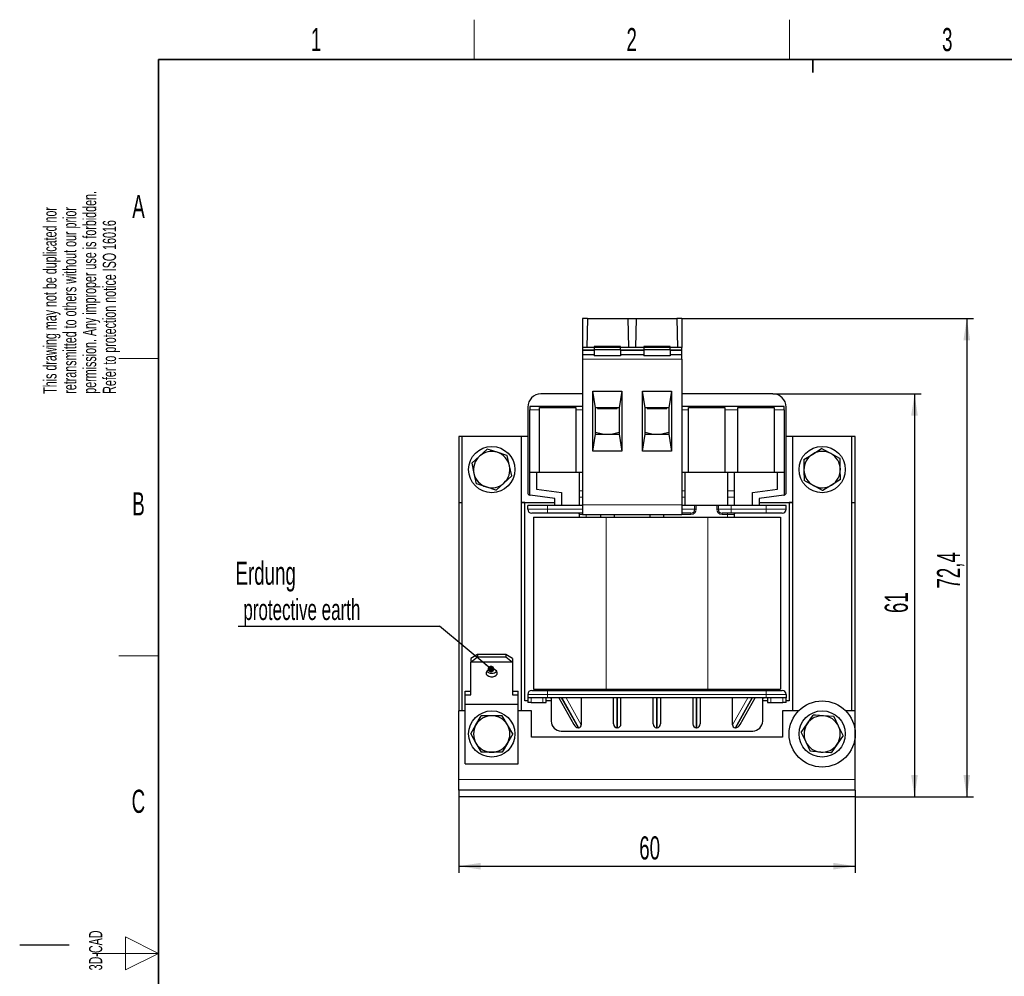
# Model space of a CAD drawing. Header units: millimetres. Extents: x 5 to 418, y 2 to 292.
# Tile 2 of 7: x 5 to 154, y 144 to 288. Entities that reach past the tile are written whole.
import ezdxf

# ---------------------------------------------------------------- set-up
doc = ezdxf.new("R2010")
doc.units = ezdxf.units.MM
doc.layers.add('SLD-0', color=7, linetype='Continuous')
doc.styles.add('SLDTEXTSTYLE0', font='TXT', dxfattribs={"width": 0.605})
doc.dimstyles.new('SLDDIMSTYLE0', dxfattribs={"dimtxt": 3.5, "dimasz": 3.302, "dimexe": 0, "dimexo": 0.0625, "dimgap": 0.875, "dimtad": 1, "dimrnd": 1e-09, "dimzin": 12, "dimdsep": 46, "dimtxsty": 'SLDTEXTSTYLE0', "dimsah": 1, "dimcen": 0.09, "dimadec": 0, "dimazin": 3, "dimtfac": 1, "dimtofl": 0, "dimtmove": 0, "dimatfit": 3, "dimfxl": 1, "dimfrac": 2, "dimtolj": 1, "dimtzin": 12, "dimarcsym": 0})
doc.dimstyles.new('SLDDIMSTYLE1', dxfattribs={"dimtxt": 3.5, "dimasz": 3.302, "dimexe": 0, "dimexo": 0.0625, "dimgap": 0.875, "dimtad": 1, "dimdec": 1, "dimrnd": 1e-09, "dimzin": 12, "dimdsep": 46, "dimtxsty": 'SLDTEXTSTYLE0', "dimsah": 1, "dimcen": 0.09, "dimadec": 0, "dimazin": 3, "dimtfac": 1, "dimtofl": 0, "dimtmove": 0, "dimatfit": 3, "dimfxl": 1, "dimfrac": 2, "dimtolj": 1, "dimtzin": 12, "dimarcsym": 0})
doc.dimstyles.new('SLDDIMSTYLE2', dxfattribs={"dimtxt": 0.18, "dimasz": 1.016, "dimexe": 0, "dimexo": 0.0625, "dimgap": 0, "dimtad": 0, "dimtih": 1, "dimtoh": 1, "dimdec": 0, "dimrnd": 1e-09, "dimzin": 0, "dimdsep": 46, "dimtxsty": 'Standard', "dimblk1": 'DOT', "dimblk2": 'DOT', "dimsah": 1, "dimcen": 0.09, "dimadec": 0, "dimazin": 0, "dimtfac": 1.016, "dimtdec": 0, "dimtofl": 0, "dimtmove": 0, "dimatfit": 3, "dimldrblk": 'DOT', "dimfxl": 1, "dimfrac": 2, "dimtolj": 1, "dimtzin": 0, "dimarcsym": 0})

# ---------------------------------------------------------------- blocks, each defined once
blk = doc.blocks.new('SW_NOTE_0_1')
at = {"layer": 'SLD-0', "color": 0, "char_height": 2, "attachment_point": 1, "rotation": 90, "style": 'SLDTEXTSTYLE0'}
for s, insert in [('permission. Any improper use is forbidden.', (3.42, 0)), ('retransmitted to others without our prior', (0.42, 0)), ('This drawing may not be duplicated nor', (-2.58, 0)), ('Refer to protection notice ISO 16016', (6.42, 0))]:
    blk.add_mtext(s, dxfattribs=dict(at, insert=insert))
blk = doc.blocks.new('_D')
at = {"layer": 'SLD-0'}
for p, q in [((71.43, 171.93), (71.43, 159.43)), ((131.43, 171.93), (131.43, 159.43)), ((71.43, 160.43), (131.43, 160.43))]:
    blk.add_line(p, q, dxfattribs=at)
for points in [[(71.43, 160.43), (74.73, 159.93), (74.73, 160.94)], [(131.43, 160.43), (128.12, 160.94), (128.12, 159.93)]]:
    blk.add_solid(points, dxfattribs=at)
at = {"layer": 'SLD-0', "insert": (98.75, 164.95), "char_height": 3.5, "attachment_point": 1, "style": 'SLDTEXTSTYLE0'}
blk.add_mtext('60', dxfattribs=at)
blk = doc.blocks.new('_D_1')
at = {"layer": 'SLD-0'}
for p, q in [((118.98, 231.88), (141.4, 231.88)), ((140.4, 231.88), (140.4, 170.93)), ((131.43, 170.93), (141.4, 170.93))]:
    blk.add_line(p, q, dxfattribs=at)
for points in [[(140.4, 231.88), (139.89, 228.58), (140.9, 228.58)], [(140.4, 170.93), (140.9, 174.24), (139.89, 174.24)]]:
    blk.add_solid(points, dxfattribs=at)
at = {"layer": 'SLD-0', "insert": (135.89, 198.73), "char_height": 3.5, "attachment_point": 1, "rotation": 90, "style": 'SLDTEXTSTYLE0'}
blk.add_mtext('61', dxfattribs=at)
blk = doc.blocks.new('_D_2')
at = {"layer": 'SLD-0'}
for p, q in [((105.18, 243.28), (149.31, 243.28)), ((148.31, 243.28), (148.31, 170.93)), ((131.43, 170.93), (149.31, 170.93))]:
    blk.add_line(p, q, dxfattribs=at)
for points in [[(148.31, 243.28), (147.8, 239.98), (148.82, 239.98)], [(148.31, 170.93), (148.82, 174.24), (147.8, 174.24)]]:
    blk.add_solid(points, dxfattribs=at)
at = {"layer": 'SLD-0', "insert": (143.8, 202.43), "char_height": 3.5, "attachment_point": 1, "rotation": 90, "style": 'SLDTEXTSTYLE0'}
blk.add_mtext('72,4', dxfattribs=at)
blk = doc.blocks.new('SW_NOTE_0_15')
at = {"layer": 'SLD-0', "color": 0}
blk.add_line((-30.44, 0), (0, 0), dxfattribs=at)
at = {"layer": 'SLD-0', "color": 0, "attachment_point": 1, "style": 'SLDTEXTSTYLE0'}
for s, insert, char_height in [('Erdung', (-30.85, 9.77), 3.5), ('protective earth', (-29.66, 4.11), 3.175)]:
    blk.add_mtext(s, dxfattribs=dict(at, insert=insert, char_height=char_height))
blk = doc.blocks.new('_Dot')
at = {"color": 0, "linetype": 'ByBlock', "lineweight": -2}
blk.add_line((-0.5, 0), (-1, 0), dxfattribs=at)
at = {"color": 0, "linetype": 'ByBlock', "const_width": 0.5}
blk.add_lwpolyline([(-0.25, 0, 1), (0.25, 0, 1)], format="xyb", close=True, dxfattribs=at)

msp = doc.modelspace()

# ---------------------------------------------------------------- linework, layer by layer
at = {"color": 7, "linetype": 'Continuous', "lineweight": 25}
for p, q in [((90.903, 243.284), (90.176, 243.284)), ((90.176, 243.284), (90.176, 238.897)), ((90.903, 243.284), (90.823, 238.897)), ((90.903, 243.284), (97.08, 243.284)), ((97.156, 238.897), (97.08, 243.284)), ((97.08, 243.284), (98.272, 243.284)), ((98.272, 243.284), (98.195, 238.897)), ((98.272, 243.284), (104.449, 243.284)), ((104.449, 243.284), (104.528, 238.897)), ((105.176, 243.284), (104.449, 243.284)), ((105.176, 243.284), (105.176, 238.897)), ((91.926, 238.897), (90.176, 238.897)), ((90.176, 238.897), (90.176, 238.505)), ((91.926, 238.505), (90.176, 238.505)), ((90.176, 238.505), (90.176, 238.455)), ((90.176, 238.455), (90.176, 237.784)), ((95.926, 239.065), (91.926, 239.065)), ((91.926, 239.065), (91.926, 238.923)), ((91.926, 238.923), (91.926, 238.54)), ((95.926, 238.54), (91.926, 238.54)), ((91.926, 238.54), (91.926, 237.666)), ((95.926, 238.923), (95.926, 239.065)), ((95.926, 238.54), (95.926, 238.923)), ((99.426, 238.897), (95.926, 238.897)), ((95.926, 238.54), (95.926, 237.666)), ((99.426, 238.505), (95.926, 238.505)), ((103.426, 239.065), (99.426, 239.065)), ((99.426, 239.065), (99.426, 238.923)), ((99.426, 238.923), (99.426, 238.54)), ((103.426, 238.54), (99.426, 238.54)), ((99.426, 238.54), (99.426, 237.666)), ((103.426, 238.923), (103.426, 239.065)), ((103.426, 238.54), (103.426, 238.923)), ((105.176, 238.897), (103.426, 238.897)), ((103.426, 238.54), (103.426, 237.666)), ((105.176, 238.505), (103.426, 238.505)), ((105.176, 238.505), (105.176, 238.897)), ((105.176, 238.455), (105.176, 238.505)), ((105.176, 237.784), (105.176, 238.455)), ((91.926, 237.784), (90.176, 237.784)), ((90.176, 237.784), (90.176, 237.13)), ((90.176, 237.13), (90.176, 215.128)), ((95.926, 237.666), (91.926, 237.666)), ((99.426, 237.784), (95.926, 237.784)), ((103.426, 237.666), (99.426, 237.666)), ((105.176, 237.784), (103.426, 237.784)), ((105.176, 237.13), (105.176, 237.784)), ((105.176, 237.13), (105.176, 215.128)), ((90.176, 231.884), (83.876, 231.884)), ((91.726, 232.324), (96.126, 232.324)), ((91.726, 223.243), (91.726, 232.324)), ((92.126, 229.784), (91.726, 232.324)), ((96.126, 232.324), (95.726, 229.784)), ((96.126, 232.324), (96.126, 223.243)), ((99.226, 232.324), (103.626, 232.324)), ((99.226, 223.243), (99.226, 232.324)), ((99.626, 229.784), (99.226, 232.324)), ((103.626, 232.324), (103.226, 229.784)), ((103.626, 232.324), (103.626, 223.243)), ((118.976, 231.884), (105.176, 231.884)), ((81.876, 229.884), (81.876, 216.974)), ((90.176, 229.984), (82.176, 229.984)), ((82.176, 229.984), (82.176, 229.484)), ((82.176, 219.984), (82.176, 229.484)), ((83.676, 229.841), (89.176, 229.841)), ((83.676, 229.484), (83.676, 229.841)), ((83.676, 219.984), (83.676, 229.484)), ((89.176, 229.841), (89.176, 229.484)), ((89.176, 229.484), (89.176, 219.984)), ((92.126, 225.784), (92.126, 229.784)), ((95.726, 229.784), (92.126, 229.784)), ((92.426, 229.784), (92.426, 229.684)), ((92.426, 229.684), (95.426, 229.684)), ((95.426, 229.684), (95.426, 229.784)), ((95.726, 229.784), (95.726, 225.784)), ((99.626, 225.784), (99.626, 229.784)), ((103.226, 229.784), (99.626, 229.784)), ((99.926, 229.784), (99.926, 229.684)), ((99.926, 229.684), (102.926, 229.684)), ((102.926, 229.684), (102.926, 229.784)), ((103.226, 229.784), (103.226, 225.784)), ((120.676, 229.984), (105.176, 229.984)), ((106.176, 229.841), (111.676, 229.841)), ((106.176, 229.484), (106.176, 229.841)), ((106.176, 219.984), (106.176, 229.484)), ((111.676, 229.841), (111.676, 229.484)), ((111.676, 229.484), (111.676, 219.984)), ((113.676, 229.841), (119.176, 229.841)), ((113.676, 229.484), (113.676, 229.841)), ((113.676, 219.984), (113.676, 229.484)), ((119.176, 229.841), (119.176, 229.484)), ((119.176, 229.484), (119.176, 219.984)), ((120.676, 229.484), (120.676, 229.984)), ((120.676, 229.484), (120.676, 219.984)), ((120.976, 216.974), (120.976, 229.884)), ((71.926, 225.434), (71.426, 225.434)), ((71.426, 225.434), (71.426, 215.434)), ((71.926, 225.434), (71.926, 183.934)), ((80.926, 225.434), (71.926, 225.434)), ((80.926, 183.934), (80.926, 225.434)), ((81.876, 225.434), (80.926, 225.434)), ((91.726, 223.243), (92.126, 225.784)), ((93.176, 225.784), (92.126, 226.065)), ((92.126, 225.784), (95.726, 225.784)), ((95.726, 226.065), (94.676, 225.784)), ((95.726, 225.784), (96.126, 223.243)), ((99.226, 223.243), (99.626, 225.784)), ((100.676, 225.784), (99.626, 226.065)), ((99.626, 225.784), (103.226, 225.784)), ((103.226, 226.065), (102.176, 225.784)), ((103.226, 225.784), (103.626, 223.243)), ((121.926, 225.434), (120.976, 225.434)), ((130.926, 225.434), (121.926, 225.434)), ((121.926, 225.434), (121.926, 183.934)), ((130.926, 183.934), (130.926, 225.434)), ((131.426, 225.434), (130.926, 225.434)), ((131.426, 215.434), (131.426, 225.434)), ((74.571, 222.464), (75.743, 223.535)), ((124.991, 222.78), (126.346, 223.608)), ((73.399, 221.393), (74.571, 222.464)), ((79.112, 221.025), (78.77, 222.575)), ((96.126, 223.243), (91.726, 223.243)), ((103.626, 223.243), (99.226, 223.243)), ((123.637, 221.952), (124.991, 222.78)), ((129.175, 220.503), (129.135, 222.09)), ((73.399, 221.393), (73.74, 219.843)), ((79.453, 219.474), (79.112, 221.025)), ((123.637, 221.952), (123.677, 220.364)), ((129.215, 218.916), (129.175, 220.503)), ((73.74, 219.843), (74.081, 218.292)), ((79.453, 219.474), (78.28, 218.403)), ((83.676, 219.984), (82.176, 219.984)), ((82.176, 216.587), (82.176, 219.984)), ((83.176, 219.984), (83.176, 217.461)), ((89.176, 219.984), (83.676, 219.984)), ((90.176, 219.984), (89.176, 219.984)), ((89.676, 219.984), (89.676, 217.229)), ((106.176, 219.984), (105.176, 219.984)), ((105.676, 217.229), (105.676, 219.984)), ((111.676, 219.984), (106.176, 219.984)), ((113.676, 219.984), (111.676, 219.984)), ((112.176, 217.229), (112.176, 219.984)), ((113.176, 217.229), (113.176, 219.984)), ((119.176, 219.984), (113.676, 219.984)), ((120.676, 219.984), (119.176, 219.984)), ((119.676, 217.461), (119.676, 219.984)), ((120.676, 219.984), (120.676, 216.587)), ((123.677, 220.364), (123.717, 218.777)), ((78.28, 218.403), (77.108, 217.332)), ((127.86, 218.087), (126.506, 217.259)), ((129.215, 218.916), (127.86, 218.087)), ((85.976, 216.084), (82.224, 216.577)), ((83.176, 217.461), (86.976, 216.961)), ((85.976, 214.984), (85.976, 216.084)), ((86.976, 216.961), (86.976, 214.984)), ((89.676, 217.229), (89.676, 216.285)), ((89.676, 216.285), (89.676, 214.984)), ((105.676, 216.285), (105.676, 217.229)), ((105.676, 214.984), (105.676, 216.285)), ((112.176, 216.285), (112.176, 217.229)), ((112.176, 214.984), (112.176, 216.285)), ((113.176, 216.285), (113.176, 217.229)), ((113.176, 214.984), (113.176, 216.285)), ((115.876, 216.961), (119.676, 217.461)), ((115.876, 214.984), (115.876, 216.961)), ((120.628, 216.577), (116.876, 216.084)), ((116.876, 216.084), (116.876, 214.984)), ((71.426, 215.434), (71.926, 215.434)), ((71.426, 215.434), (71.426, 183.934)), ((80.926, 215.434), (85.976, 215.434)), ((81.426, 215.434), (80.926, 215.434)), ((81.426, 185.434), (81.426, 215.434)), ((81.876, 214.434), (81.876, 214.984)), ((84.876, 214.984), (81.876, 214.984)), ((90.176, 214.984), (84.876, 214.984)), ((90.176, 215.128), (90.176, 213.628)), ((105.176, 215.128), (105.176, 213.628)), ((107.176, 214.984), (105.176, 214.984)), ((107.176, 214.434), (107.176, 214.984)), ((107.376, 214.984), (107.176, 214.984)), ((110.476, 214.984), (107.376, 214.984)), ((110.676, 214.984), (110.476, 214.984)), ((110.676, 214.984), (110.676, 214.434)), ((112.676, 214.984), (110.676, 214.984)), ((117.976, 214.984), (112.676, 214.984)), ((116.876, 215.434), (121.926, 215.434)), ((120.976, 214.984), (117.976, 214.984)), ((120.976, 214.434), (120.976, 214.984)), ((121.926, 215.434), (121.426, 215.434)), ((121.426, 215.434), (121.426, 185.434)), ((130.926, 215.434), (131.426, 215.434)), ((131.426, 183.934), (131.426, 215.434)), ((84.876, 213.834), (82.476, 213.834)), ((82.726, 213.234), (82.726, 187.234)), ((82.726, 213.234), (93.726, 213.234)), ((90.176, 213.834), (84.876, 213.834)), ((89.726, 213.234), (89.726, 213.634)), ((90.176, 213.628), (91.276, 213.628)), ((91.276, 213.659), (91.276, 213.628)), ((91.276, 213.659), (96.576, 213.659)), ((92.866, 213.659), (92.866, 213.234)), ((93.726, 213.234), (109.126, 213.234)), ((94.986, 213.234), (94.986, 213.659)), ((96.576, 213.659), (96.576, 213.628)), ((96.576, 213.628), (98.776, 213.628)), ((98.776, 213.659), (104.076, 213.659)), ((98.776, 213.659), (98.776, 213.628)), ((100.366, 213.659), (100.366, 213.234)), ((102.486, 213.234), (102.486, 213.659)), ((104.076, 213.659), (104.076, 213.628)), ((104.076, 213.628), (105.176, 213.628)), ((106.576, 213.834), (105.176, 213.834)), ((109.126, 213.234), (120.126, 213.234)), ((112.676, 213.834), (111.276, 213.834)), ((117.976, 213.834), (112.676, 213.834)), ((113.126, 213.634), (113.126, 213.234)), ((120.376, 213.834), (117.976, 213.834)), ((120.126, 213.234), (120.126, 187.234)), ((74.276, 192.446), (73.276, 191.863)), ((74.276, 192.446), (74.276, 192.129)), ((78.576, 192.446), (74.276, 192.446)), ((78.576, 192.446), (78.576, 192.129)), ((79.576, 191.863), (78.576, 192.446)), ((73.276, 191.298), (74.276, 192.129)), ((73.276, 191.863), (73.276, 191.298)), ((79.576, 191.298), (73.276, 191.298)), ((73.276, 186.348), (73.276, 191.298)), ((74.276, 192.129), (78.576, 192.129)), ((78.576, 192.129), (79.576, 191.298)), ((79.576, 191.863), (79.576, 191.298)), ((79.576, 191.298), (79.576, 186.348)), ((72.426, 186.348), (72.426, 186.913)), ((72.426, 186.913), (73.276, 186.913)), ((72.426, 184.934), (72.426, 186.348)), ((72.426, 186.348), (73.276, 186.348)), ((79.576, 186.913), (80.426, 186.913)), ((79.576, 186.348), (80.426, 186.348)), ((80.426, 186.348), (80.426, 186.913)), ((80.426, 184.934), (80.426, 186.348)), ((81.876, 186.434), (81.876, 185.884)), ((82.476, 187.034), (84.876, 187.034)), ((82.726, 187.234), (93.726, 187.234)), ((84.876, 187.034), (117.976, 187.034)), ((93.726, 187.234), (109.126, 187.234)), ((109.126, 187.234), (120.126, 187.234)), ((117.976, 187.034), (120.376, 187.034)), ((120.976, 186.434), (120.976, 185.884)), ((72.426, 184.934), (80.426, 184.934)), ((72.426, 175.934), (72.426, 184.934)), ((80.426, 175.934), (80.426, 184.934)), ((81.876, 185.434), (81.426, 185.434)), ((81.876, 185.934), (81.876, 185.434)), ((81.876, 185.884), (81.876, 185.184)), ((84.876, 185.884), (81.876, 185.884)), ((82.376, 185.184), (81.876, 185.184)), ((82.376, 185.184), (84.176, 185.184)), ((84.176, 185.184), (84.676, 185.184)), ((84.676, 185.184), (84.676, 185.884)), ((84.676, 185.434), (84.676, 185.884)), ((85.426, 185.434), (84.676, 185.434)), ((117.976, 185.884), (84.876, 185.884)), ((85.31, 185.884), (85.31, 185.834)), ((85.426, 185.834), (85.31, 185.834)), ((85.354, 185.834), (85.426, 185.656)), ((85.426, 185.884), (85.426, 182.384)), ((86.572, 185.884), (88.848, 181.853)), ((89.976, 185.884), (89.976, 181.843)), ((94.876, 181.957), (94.876, 185.884)), ((95.976, 181.957), (95.976, 185.884)), ((100.876, 181.957), (100.876, 185.884)), ((101.976, 185.884), (101.976, 181.957)), ((106.876, 185.884), (106.876, 181.957)), ((107.976, 185.884), (107.976, 181.957)), ((112.876, 181.843), (112.876, 185.884)), ((114.004, 181.853), (116.279, 185.884)), ((117.426, 182.384), (117.426, 185.884)), ((117.426, 185.656), (117.498, 185.834)), ((117.595, 185.834), (117.426, 185.834)), ((118.176, 185.434), (117.426, 185.434)), ((117.595, 185.884), (117.595, 185.834)), ((117.65, 185.834), (117.595, 185.834)), ((117.65, 185.834), (117.65, 185.884)), ((120.976, 185.884), (117.976, 185.884)), ((118.176, 185.884), (118.176, 185.184)), ((118.176, 185.884), (118.176, 185.434)), ((118.176, 185.184), (118.676, 185.184)), ((118.676, 185.184), (120.476, 185.184)), ((120.976, 185.184), (120.476, 185.184)), ((120.976, 185.434), (120.976, 185.934)), ((120.976, 185.184), (120.976, 185.884)), ((121.426, 185.434), (120.976, 185.434)), ((71.426, 173.534), (71.426, 183.934)), ((72.426, 183.934), (71.426, 183.934)), ((82.426, 183.934), (80.426, 183.934)), ((82.426, 179.934), (82.426, 183.934)), ((120.426, 183.934), (120.426, 179.934)), ((122.855, 183.934), (120.426, 183.934)), ((124.155, 181.985), (125.051, 183.296)), ((131.426, 183.934), (129.997, 183.934)), ((131.426, 173.534), (131.426, 183.934)), ((73.25, 180.434), (74.044, 181.809)), ((74.044, 181.809), (74.838, 183.184)), ((76.426, 183.184), (74.838, 183.184)), ((78.014, 183.184), (76.426, 183.184)), ((78.807, 181.809), (78.014, 183.184)), ((79.601, 180.434), (78.807, 181.809)), ((123.26, 180.674), (124.155, 181.985)), ((128.905, 181.624), (128.217, 183.055)), ((73.25, 180.434), (74.044, 179.059)), ((79.601, 180.434), (78.807, 179.059)), ((86.926, 180.884), (115.926, 180.884)), ((89.605, 181.384), (89.489, 181.384)), ((95.476, 181.384), (95.376, 181.384)), ((101.376, 181.384), (101.476, 181.384)), ((107.476, 181.384), (107.376, 181.384)), ((113.362, 181.384), (113.247, 181.384)), ((123.26, 180.674), (123.947, 179.243)), ((129.592, 180.193), (128.905, 181.624)), ((74.044, 179.059), (74.838, 177.684)), ((78.807, 179.059), (78.014, 177.684)), ((120.426, 179.934), (82.426, 179.934)), ((123.947, 179.243), (124.634, 177.812)), ((128.696, 178.882), (127.8, 177.571)), ((129.592, 180.193), (128.696, 178.882)), ((76.426, 177.684), (74.838, 177.684)), ((78.014, 177.684), (76.426, 177.684)), ((72.426, 175.934), (80.426, 175.934)), ((71.426, 171.934), (71.426, 173.534)), ((131.426, 171.934), (131.426, 173.534)), ((131.426, 171.934), (71.426, 171.934)), ((71.426, 171.934), (71.426, 170.934)), ((131.426, 171.934), (131.426, 170.934)), ((131.426, 170.934), (71.426, 170.934))]:
    msp.add_line(p, q, dxfattribs=at)
at = {"color": 7, "linetype": 'Continuous', "lineweight": 18}
for p, q in [((91.926, 238.455), (90.176, 238.455)), ((95.926, 238.923), (91.926, 238.923)), ((99.426, 238.455), (95.926, 238.455)), ((103.426, 238.923), (99.426, 238.923)), ((105.176, 238.455), (103.426, 238.455)), ((105.176, 237.13), (90.176, 237.13)), ((83.676, 229.484), (82.176, 229.484)), ((90.176, 229.484), (89.176, 229.484)), ((106.176, 229.484), (105.176, 229.484)), ((113.676, 229.484), (111.676, 229.484)), ((119.176, 229.484), (120.676, 229.484)), ((89.676, 217.229), (90.176, 217.229)), ((89.676, 216.285), (90.176, 216.285)), ((105.676, 217.229), (105.176, 217.229)), ((105.676, 216.285), (105.176, 216.285)), ((113.176, 217.229), (112.176, 217.229)), ((113.176, 216.285), (112.176, 216.285)), ((84.876, 214.434), (84.876, 214.984)), ((105.176, 215.128), (90.176, 215.128)), ((107.376, 214.984), (107.376, 214.434)), ((110.476, 214.434), (110.476, 214.984)), ((112.676, 214.984), (112.676, 214.434)), ((117.976, 214.434), (117.976, 214.984)), ((81.876, 214.434), (84.876, 214.434)), ((84.876, 213.834), (84.876, 214.434)), ((84.876, 214.434), (90.176, 214.434)), ((90.176, 213.634), (89.726, 213.634)), ((90.726, 213.628), (90.726, 213.234)), ((91.576, 213.634), (91.276, 213.634)), ((91.576, 213.634), (91.576, 213.659)), ((91.708, 213.659), (91.576, 213.634)), ((93.726, 213.234), (93.726, 187.234)), ((96.276, 213.634), (96.144, 213.659)), ((96.276, 213.659), (96.276, 213.634)), ((96.576, 213.634), (96.276, 213.634)), ((99.371, 213.634), (98.776, 213.634)), ((99.371, 213.659), (99.371, 213.634)), ((103.48, 213.659), (103.48, 213.634)), ((104.076, 213.634), (103.48, 213.634)), ((105.176, 214.434), (107.176, 214.434)), ((106.576, 213.634), (105.176, 213.634)), ((106.576, 213.834), (106.576, 213.634)), ((107.176, 214.434), (107.376, 214.434)), ((109.126, 213.234), (109.126, 187.234)), ((110.676, 214.434), (110.476, 214.434)), ((110.676, 214.434), (112.676, 214.434)), ((111.276, 213.834), (111.276, 213.634)), ((112.126, 213.634), (111.276, 213.634)), ((112.126, 213.634), (112.126, 213.834)), ((113.126, 213.634), (112.126, 213.634)), ((112.126, 213.234), (112.126, 213.634)), ((112.676, 213.834), (112.676, 214.434)), ((112.676, 214.434), (117.976, 214.434)), ((117.976, 214.434), (120.976, 214.434)), ((117.976, 213.834), (117.976, 214.434)), ((81.876, 186.434), (84.876, 186.434)), ((84.876, 187.034), (84.876, 186.434)), ((84.876, 186.434), (117.976, 186.434)), ((84.876, 186.434), (84.876, 185.884)), ((90.726, 187.234), (90.726, 187.034)), ((112.126, 187.034), (112.126, 187.234)), ((117.976, 187.034), (117.976, 186.434)), ((117.976, 186.434), (120.976, 186.434)), ((117.976, 186.434), (117.976, 185.884)), ((82.376, 185.184), (82.376, 185.884)), ((84.176, 185.184), (84.176, 185.884)), ((89.489, 181.384), (86.949, 185.884)), ((87.065, 185.884), (89.605, 181.384)), ((89.976, 181.843), (87.695, 185.884)), ((95.376, 181.384), (95.376, 185.884)), ((95.476, 185.884), (95.476, 181.384)), ((101.376, 181.384), (101.376, 185.884)), ((101.476, 185.884), (101.476, 181.384)), ((107.376, 181.384), (107.376, 185.884)), ((107.476, 185.884), (107.476, 181.384)), ((115.157, 185.884), (112.876, 181.843)), ((113.247, 181.384), (115.787, 185.884)), ((115.903, 185.884), (113.362, 181.384)), ((118.676, 185.184), (118.676, 185.884)), ((120.476, 185.884), (120.476, 185.184)), ((131.426, 173.534), (71.426, 173.534))]:
    msp.add_line(p, q, dxfattribs=at)
at = {"color": 7, "linetype": 'Continuous', "lineweight": 25, "flags": 128}
for points in [[(77.257, 223.055), (76.113, 223.418), (75.743, 223.535)], [(127.74, 222.849), (126.686, 223.423), (126.346, 223.608)], [(78.77, 222.575), (78.724, 222.59), (77.257, 223.055)], [(129.135, 222.09), (129.092, 222.113), (127.74, 222.849)], [(75.595, 217.812), (74.451, 218.175), (74.081, 218.292)], [(77.108, 217.332), (77.062, 217.347), (75.595, 217.812)], [(125.111, 218.018), (124.057, 218.592), (123.717, 218.777)], [(126.506, 217.259), (126.463, 217.282), (125.111, 218.018)], [(76.426, 190.272), (76.119, 190.232), (75.853, 190.115), (75.665, 189.939), (75.579, 189.727), (75.608, 189.507), (75.747, 189.309), (75.978, 189.16), (76.27, 189.08), (76.582, 189.08), (76.873, 189.16), (77.104, 189.309), (77.243, 189.507), (77.272, 189.727), (77.187, 189.939), (76.998, 190.115), (76.733, 190.232), (76.426, 190.272)], [(126.634, 183.176), (125.438, 183.267), (125.051, 183.296)], [(128.217, 183.055), (128.169, 183.059), (126.634, 183.176)], [(126.217, 177.691), (125.021, 177.782), (124.634, 177.812)], [(127.8, 177.571), (127.752, 177.575), (126.217, 177.691)]]:
    msp.add_lwpolyline(points, dxfattribs=at)
at = {"color": 7, "linetype": 'Continuous', "lineweight": 25}
for centre, radius in [((76.426, 220.434), 3.5), ((126.426, 220.434), 3.5), ((126.426, 180.434), 5), ((76.426, 180.434), 3.5), ((126.426, 180.434), 3.5)]:
    msp.add_circle(centre, radius, dxfattribs=at)
for centre, radius, start, end in [((83.876, 229.884), 2, 90, 180), ((118.976, 229.884), 2, 0, 90), ((76.426, 220.434), 2.75, 132.40917, 192.40917), ((76.426, 220.434), 2.75, 72.40917, 132.40917), ((76.426, 220.434), 2.75, 12.40917, 72.40917), ((126.426, 220.434), 2.75, 121.44188, 181.44188), ((126.426, 220.434), 2.75, 61.44188, 121.44188), ((126.426, 220.434), 2.75, 1.44188, 61.44188), ((76.426, 220.434), 2.75, 312.40917, 12.40917), ((126.426, 220.434), 2.75, 301.44188, 1.44188), ((76.426, 220.434), 2.75, 192.40917, 252.40917), ((126.426, 220.434), 2.75, 181.44188, 241.44188), ((76.426, 220.434), 2.75, 252.40917, 312.40917), ((126.426, 220.434), 2.75, 241.44188, 301.44188), ((82.276, 216.974), 0.4, 180, 255.52249), ((82.276, 216.974), 0.4, 255.52249, 262.50414), ((120.576, 216.974), 0.4, 277.49586, 284.47751), ((120.576, 216.974), 0.4, 284.47751, 0), ((82.476, 214.434), 0.6, 180, 270), ((89.526, 213.634), 0.2, 0, 90), ((106.576, 214.434), 0.6, 270, 0), ((111.276, 214.434), 0.6, 180, 270), ((113.326, 213.634), 0.2, 90, 180), ((120.376, 214.434), 0.6, 270, 0), ((76.426, 190.622), 1.005, 221.70165, 318.29835), ((82.476, 186.434), 0.6, 90, 180), ((89.526, 187.234), 0.2, 270, 0), ((113.326, 187.234), 0.2, 180, 270), ((120.376, 186.434), 0.6, 0, 90), ((76.426, 180.434), 2.75, 150, 210), ((76.426, 180.434), 2.75, 90, 150), ((76.426, 180.434), 2.75, 30, 90), ((76.426, 180.434), 2.75, 330, 30), ((86.926, 182.384), 1.5, 180, 270), ((115.926, 182.384), 1.5, 270, 0), ((126.426, 180.434), 2.75, 145.65249, 205.65249), ((126.426, 180.434), 2.75, 85.65249, 145.65249), ((126.426, 180.434), 2.75, 25.65249, 85.65249), ((126.426, 180.434), 2.75, 325.65249, 25.65249), ((76.426, 180.434), 2.75, 210, 270), ((76.426, 180.434), 2.75, 270, 330), ((126.426, 180.434), 2.75, 205.65249, 265.65249), ((126.426, 180.434), 2.75, 265.65249, 325.65249)]:
    msp.add_arc(centre, radius, start, end, dxfattribs=at)
at = {"color": 7, "linetype": 'Continuous', "lineweight": 18}
for centre, start, end in [((106.576, 214.434), 270.00004, 359.99986), ((111.276, 214.434), 180.00007, 269.99999)]:
    msp.add_arc(centre, 0.8, start, end, dxfattribs=at)
at = {"color": 7, "linetype": 'Continuous', "lineweight": 25}
for centre, major_axis, ratio, start_param, end_param in [((89.283, 182.099), (0.379, -0.672), 0.6482985, 4.712389, 5.932348), ((89.398, 182.099), (-0.379, 0.672), 0.6482985, 2.7907554, 3.9959585), ((95.376, 181.957), (0, -0.574), 0.8715755, 4.712389, 6.2831853), ((95.476, 181.957), (0, 0.574), 0.8715755, 3.1415927, 4.712389), ((101.376, 181.957), (0, -0.574), 0.8715755, 4.712389, 6.2831853), ((101.476, 181.957), (0, -0.574), 0.8715755, 0, 1.5707963), ((107.376, 181.957), (0, 0.574), 0.8715755, 1.5707963, 3.1415927), ((107.476, 181.957), (0, -0.574), 0.8715755, 0, 1.5707963), ((113.453, 182.099), (0.379, 0.672), 0.6482985, 2.2872268, 3.4924299), ((113.569, 182.099), (-0.379, -0.672), 0.6482985, 0.3508373, 1.5707963)]:
    msp.add_ellipse(centre, major_axis=major_axis, ratio=ratio, start_param=start_param, end_param=end_param, dxfattribs=at)
at = {"layer": 'SLD-0', "lineweight": 18}
for p, q in [((73.75, 282.5), (73.75, 288.5)), ((121.5, 282.5), (121.5, 288.5)), ((20, 237.25), (26, 237.25)), ((20, 192.25), (26, 192.25))]:
    msp.add_line(p, q, dxfattribs=at)
at = {"layer": 'SLD-0', "lineweight": 35}
for p, q in [((408, 282.5), (26, 282.5)), ((26, 282.5), (26, 12))]:
    msp.add_line(p, q, dxfattribs=at)
at = {"layer": 'SLD-0'}
for p, q in [((125, 280.5), (125, 282.5)), ((125, 282.5), (125, 280.5)), ((12.5, 148.5), (5, 148.5))]:
    msp.add_line(p, q, dxfattribs=at)
at = {"layer": 'SLD-0', "color": 7, "linetype": 'Continuous', "lineweight": 18}
for p, q in [((26, 147.25), (21, 149.75)), ((21, 149.75), (21, 144.75)), ((16, 147.25), (26, 147.25)), ((21, 144.75), (26, 147.25))]:
    msp.add_line(p, q, dxfattribs=at)

# ---------------------------------------------------------------- block references
at = {"layer": 'SLD-0'}
for name, p in [('SW_NOTE_0_1', (11.156, 231.909)), ('SW_NOTE_0_15', (68.504, 196.743))]:
    msp.add_blockref(name, p, dxfattribs=at)

# ---------------------------------------------------------------- texts
at = {"layer": 'SLD-0', "char_height": 3.5, "attachment_point": 2, "style": 'SLDTEXTSTYLE0'}
for s, insert in [('1', (49.853, 287.243)), ('2', (97.603, 287.243)), ('3', (145.353, 287.243)), ('A', (22.982, 262.001)), ('B', (22.982, 217.001)), ('C', (22.96, 172.001))]:
    msp.add_mtext(s, dxfattribs=dict(at, insert=insert))
at = {"layer": 'SLD-0', "insert": (15.494, 144.681), "char_height": 2, "attachment_point": 1, "rotation": 90, "style": 'SLDTEXTSTYLE0'}
msp.add_mtext('3D-CAD', dxfattribs=at)

# ---------------------------------------------------------------- dimensions: what is measured, and where the dimension line sits
at = {"layer": 'SLD-0'}
for base, p1, picture, middle in [((148.310417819, 170.933577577), (105.175790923, 243.283577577), '_D_2', (148.310417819, 207.108577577)), ((140.39680283, 170.933577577), (118.975790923, 231.883577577), '_D_1', (140.39680283, 201.408577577))]:
    dim = msp.add_linear_dim(base=base, p1=p1, p2=(131.425790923, 170.933577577), angle=90, dimstyle='SLDDIMSTYLE1', dxfattribs=at)
    dim.commit()
    dim.dimension.update_dxf_attribs({"geometry": picture, "text_midpoint": middle, "dimtype": 160})
dim = msp.add_linear_dim(base=(131.426, 160.434), p1=(71.426, 171.934), p2=(131.426, 171.934), dimstyle='SLDDIMSTYLE0', dxfattribs=at)
dim.commit()
dim.dimension.update_dxf_attribs({"geometry": '_D', "text_midpoint": (101.426, 160.434), "dimtype": 160})

# ---------------------------------------------------------------- leaders
msp.add_leader([(76.311, 190.267), (68.504, 196.743)], dimstyle='SLDDIMSTYLE2', dxfattribs=at)

doc.saveas('drawing.dxf')
